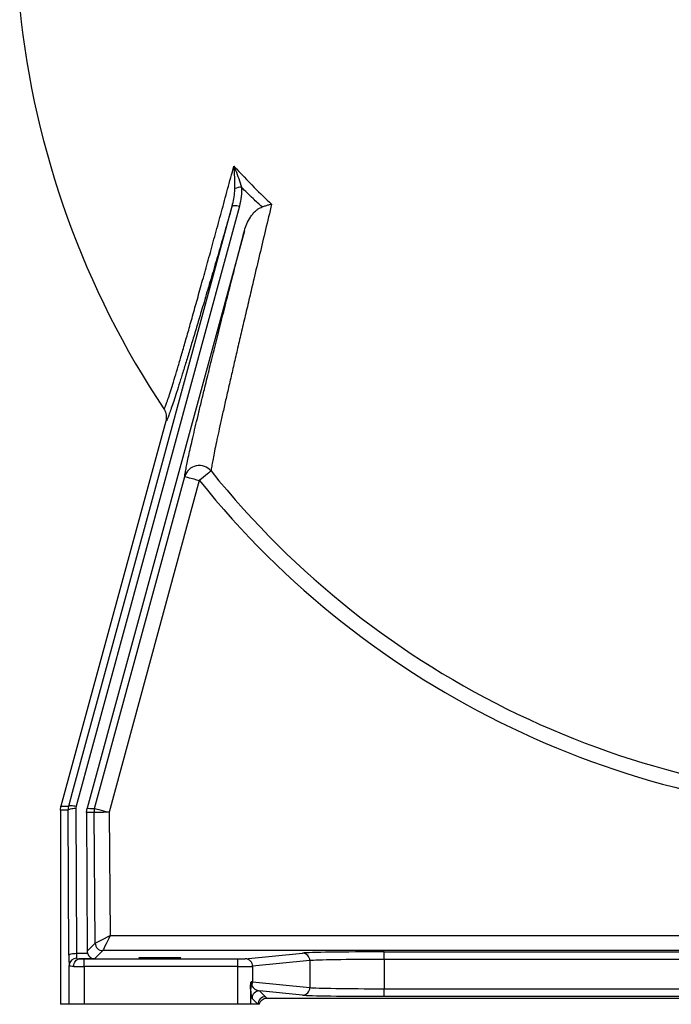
# Model space of a CAD drawing. Header units: millimetres. Extents: x 1152 to 5822, y 850 to 6158.
# Tile 1 of 12: x 1316 to 2180, y 850 to 2155. Entities that reach past the tile are written whole.
import ezdxf

# ---------------------------------------------------------------- set-up
doc = ezdxf.new("R2010")
doc.units = ezdxf.units.MM
doc.header["$LTSCALE"] = 2

msp = doc.modelspace()

# ---------------------------------------------------------------- linework, layer by layer
at = {"color": 7, "linetype": 'Continuous', "lineweight": 25}
for p, q in [((1607.6, 1908.3), (1391, 1112.9)), ((1614.1, 1875.7), (1405.6, 1110.1)), ((1510, 1623.3), (1370.9, 1112.9)), ((1554.4, 1544.7), (1434.8, 1104.8)), ((1370.2, 1107.7), (1370.9, 1112.9)), ((1380.7, 1107.6), (1381.4, 1113)), ((1391, 1112.9), (1390.7, 1110.2)), ((1390.7, 1110.2), (1391.6, 918)), ((1404.9, 1104.7), (1405.6, 1110.1)), ((1370.2, 1107.7), (1370.2, 850.4)), ((1380.7, 1107.6), (1370.2, 1107.7)), ((1381.6, 915.4), (1380.7, 1107.6)), ((1404.9, 1104.7), (1405.7, 920.7)), ((1414.8, 1104.6), (1404.9, 1104.7)), ((1416.4, 931.4), (1414.8, 1104.6)), ((1434.8, 1104.8), (1436.3, 941.5)), ((1436.3, 941.5), (2529.7, 941.5)), ((1405.7, 920.7), (1416.4, 931.4)), ((1391.6, 918), (1406.1, 918)), ((1426.4, 921.5), (1415.5, 910.6)), ((2542.7, 921.5), (1426.4, 921.5)), ((1615.2, 910.7), (1691.1, 918.2)), ((1799.5, 919.8), (2384.7, 919.8)), ((1799.5, 909.8), (1799.5, 919.8)), ((1381.8, 850.4), (1381.8, 902)), ((1415.5, 910.6), (1394.9, 910.6)), ((1401.8, 900.5), (1401.8, 910.5)), ((1401.8, 910.5), (1605.3, 910.5)), ((1401.8, 900.5), (1401.8, 850.4)), ((1605.3, 900.5), (1401.8, 900.5)), ((1605.3, 900.5), (1605.3, 910.5)), ((1605.3, 850.4), (1605.3, 900.5)), ((1701, 908.2), (1625, 900.7)), ((1625, 900.7), (1625, 880)), ((1701, 908.2), (1701, 872.5)), ((1799.5, 909.8), (1799.5, 870.9)), ((2384.7, 909.8), (1799.5, 909.8)), ((1625, 880), (1701, 872.5)), ((1622.3, 873.9), (1622.3, 850.4)), ((1691.1, 862.5), (1634.3, 868.1)), ((1634.3, 868.1), (1642.1, 860.4)), ((1799.5, 860.9), (1799.5, 870.9)), ((1799.5, 870.9), (2384.7, 870.9)), ((1381.8, 850.4), (1370.2, 850.4)), ((1401.8, 850.4), (1381.8, 850.4)), ((1605.3, 850.4), (1401.8, 850.4)), ((1622.3, 850.4), (1605.3, 850.4)), ((1632.1, 850.4), (1622.3, 850.4)), ((1632.1, 850.4), (1624.3, 858.1)), ((1634, 850.4), (1632.1, 850.4)), ((1643.8, 858.5), (2540.4, 858.5)), ((2384.7, 860.9), (1799.5, 860.9))]:
    msp.add_line(p, q, dxfattribs=at)
at = {"color": 7, "linetype": 'Continuous', "lineweight": 25, "flags": 128}
for points in [[(1381.4, 1113), (1386.5, 1131.7), (1406.8, 1206.4), (1488.2, 1505.3), (1597.9, 1908.4)], [(1597.9, 1908.4), (1598.3, 1908.7), (1598.9, 1909), (1599.9, 1909.2), (1601.1, 1909.2), (1602.5, 1909.2), (1604.1, 1909), (1605.8, 1908.7), (1607.6, 1908.3)], [(1569.9, 1557.2), (1569.4, 1556.7), (1568.4, 1555.9), (1566.9, 1554.7), (1564.9, 1553.1), (1562.6, 1551.3), (1560.1, 1549.2), (1557.3, 1547), (1554.4, 1544.7)], [(1415.5, 1110), (1426, 1148.6), (1468, 1303), (1535.1, 1549.9)], [(1535.1, 1549.9), (1535.6, 1549.8), (1536.7, 1549.5), (1538.5, 1549), (1540.9, 1548.3), (1543.8, 1547.6), (1547.1, 1546.7), (1550.7, 1545.7), (1554.4, 1544.7)], [(1370.9, 1112.9), (1371.6, 1112.9), (1374.4, 1112.9), (1377.2, 1113), (1381.4, 1113)], [(1380.7, 1107.6), (1380.9, 1108.1), (1381.5, 1108.6), (1382.4, 1109.1), (1383.6, 1109.5), (1385.2, 1109.8), (1386.9, 1110), (1388.7, 1110.2), (1390.7, 1110.2)], [(1381.4, 1113), (1381.7, 1113.4), (1382.3, 1113.7), (1383.3, 1113.8), (1384.5, 1113.9), (1385.9, 1113.8), (1387.5, 1113.6), (1389.2, 1113.3), (1391, 1112.9)], [(1405.6, 1110.1), (1406.3, 1110.1), (1409.1, 1110), (1411.9, 1110), (1415.5, 1110)], [(1415.5, 1110), (1415.9, 1109.9), (1417, 1109.6), (1418.8, 1109.1), (1421.2, 1108.5), (1424.1, 1107.7), (1427.5, 1106.8), (1431, 1105.8), (1434.8, 1104.8)], [(1434.8, 1104.8), (1430.9, 1104.8), (1427.2, 1104.7), (1423.8, 1104.7), (1420.8, 1104.7), (1418.3, 1104.6), (1416.4, 1104.6), (1415.2, 1104.6), (1414.8, 1104.6)], [(1416.4, 931.4), (1416.8, 931.7), (1418, 932.3), (1419.9, 933.2), (1422.3, 934.5), (1425.3, 936), (1428.8, 937.7), (1432.5, 939.6), (1436.3, 941.5)], [(1436.3, 941.5), (1434.4, 937.7), (1432.5, 934), (1430.8, 930.5), (1429.3, 927.5), (1428.1, 925), (1427.2, 923.2), (1426.6, 922), (1426.4, 921.5)], [(1381.6, 915.4), (1381.8, 915.9), (1382.4, 916.4), (1383.3, 916.8), (1384.5, 917.2), (1386.1, 917.5), (1387.8, 917.8), (1389.6, 917.9), (1391.6, 918)], [(1388, 900.6), (1388.2, 902.5), (1388.6, 904.4), (1389.2, 906.1), (1390.1, 907.6), (1391.1, 908.8), (1392.3, 909.8), (1393.6, 910.4), (1394.9, 910.6)]]:
    msp.add_lwpolyline(points, dxfattribs=at)
at = {"color": 7, "linetype": 'Continuous', "lineweight": 25}
for centre, radius, start, end in [((2482.1, 2290.4), 1172, 185.8767, 213.7219), ((1611.1, 1908.9), 24.5, 92.121, 112.9348), ((1554.4, 1544.5), 20, 39.1622, 164.31), ((2482.1, 2290.4), 1170.3, 218.7926, 270), ((2482.1, 2290.4), 1190.2, 218.7926, 270), ((1434.8, 1104.8), 20, 164.7813, 180.5356), ((1426.4, 931.5), 10, 180.5566, 269.9781), ((1691, 908.2), 9.96, 359.7744, 89.357), ((1391.5, 901.6), 9.73, 88.3865, 177.3558), ((1615.1, 900.7), 9.96, 359.7717, 89.3604), ((1631.7, 870.3), 9.31, 148.1842, 179.6089), ((1614.9, 880.1), 10.1, 331.2596, 359.8431), ((1634.3, 858.1), 10, 90.0208, 179.9792), ((1691, 872.5), 9.96, 270.643, 0.2256), ((1642.1, 850.4), 10, 90.0211, 179.9796)]:
    msp.add_arc(centre, radius, start, end, dxfattribs=at)
for centre, major_axis, ratio, start_param, end_param in [((1381.9, 920.6), (0, 20), 0.017455, 1.832558, 2.760226), ((1391.9, 920.6), (0, 10), 0.03491, 1.832558, 2.760226), ((1415.7, 920.8), (3.98, 9.24), 0.993208, 1.985096, 2.254673), ((1415.5, 920.6), (-3.86, 9.26), 0.975732, 1.446165, 2.737746), ((1799.5, 917.9), (110, 0), 0.017455, 1.570796, 2.96706), ((1401.8, 900.7), (20, 0), 0.008728, 3.955428, 4.712389), ((1401.8, 910.7), (10, 0), 0.017455, 3.955428, 4.712389), ((1605.3, 910.7), (10, 0), 0.017455, 4.712389, 6.108652), ((1605.3, 900.7), (20, 0), 0.008728, 4.712389, 6.108652), ((1799.5, 907.9), (100, 0), 0.019201, 1.570796, 2.96706), ((1605.3, 880), (20, 0), 0.008728, 0.174533, 0.458553), ((1634.3, 878.1), (11.3, -5.5), 0.760074, 4.006734, 5.06842), ((1624.3, 878.1), (-0.2, 20.1), 0.110233, 1.967447, 3.029133), ((1799.5, 862.9), (110, 0), 0.017455, 3.316126, 4.712389), ((1799.5, 872.9), (100, 0), 0.019201, 3.316126, 4.712389)]:
    msp.add_ellipse(centre, major_axis=major_axis, ratio=ratio, start_param=start_param, end_param=end_param, dxfattribs=at)
msp.add_ellipse((1502.1, 912.1), major_axis=(28, 0), ratio=0.017455, dxfattribs=at)
for points, knots in [([(1507.3, 1639.7), (1507.5, 1639.7), (1508, 1639.7), (1509.4, 1642.8), (1511.4, 1648.2), (1514.1, 1656), (1517.3, 1666), (1521, 1678.1), (1525.3, 1692.2), (1530, 1708.4), (1535.3, 1726.5), (1541, 1746.4), (1547, 1767.9), (1553.6, 1791.3), (1560.6, 1816.5), (1568.1, 1843.4), (1575.8, 1871.5), (1583.8, 1900.6), (1591.9, 1930.7), (1597.5, 1951.2), (1600.3, 1961.4)], [0, 0, 0, 0, 0.051746, 0.103493, 0.156898, 0.210305, 0.262022, 0.313741, 0.366846, 0.419954, 0.474106, 0.528262, 0.583541, 0.638824, 0.69808, 0.757402, 0.816677, 0.877764, 0.938898, 1, 1, 1, 1]), ([(1600.3, 1961.4), (1609.2, 1951.8), (1625.2, 1934.3), (1642.5, 1918.1), (1650.3, 1910.9)], [0, 0, 0, 0, 0.553613, 1, 1, 1, 1]), ([(1600.3, 1961.4), (1600.3, 1961.4), (1601, 1959.6), (1603.3, 1954), (1606.8, 1944.7), (1609, 1937.2), (1610.2, 1933.4)], [0, 0, 0, 0, 0.001645, 0.198911, 0.597303, 1, 1, 1, 1]), ([(1601.5, 1931.5), (1601.5, 1934), (1601.6, 1938.9), (1601.2, 1948.9), (1600.7, 1956.4), (1600.3, 1961.4), (1600.3, 1961.4)], [0, 0, 0, 0, 0.247342, 0.49481, 0.998359, 1, 1, 1, 1]), ([(1597.9, 1908.4), (1598.7, 1911.6), (1600.3, 1918.1), (1601.3, 1925.9), (1601.5, 1930.4), (1601.5, 1931.5)], [0, 0, 0, 0, 0.425062, 0.854377, 1, 1, 1, 1]), ([(1610.2, 1933.4), (1610.3, 1929.2), (1610.5, 1920.7), (1608.5, 1912.5), (1607.6, 1908.3)], [0, 0, 0, 0, 0.492864, 1, 1, 1, 1]), ([(1637.6, 1907.1), (1633.6, 1910.8), (1624.3, 1919.4), (1615.3, 1928.3), (1610.2, 1933.4)], [0, 0, 0, 0, 0.427995, 1, 1, 1, 1]), ([(1597.9, 1908.4), (1595, 1898.4), (1589.3, 1878.5), (1580.8, 1849.4), (1572.5, 1821.2), (1564.5, 1794.1), (1557.3, 1769.6), (1550.7, 1747.7), (1544.9, 1728.3), (1539.4, 1710.1), (1534.2, 1693.3), (1529.5, 1678), (1525.2, 1664.3), (1521.3, 1652.3), (1517.9, 1642.3), (1515.1, 1634.2), (1513, 1628.5), (1511.5, 1625.1), (1510.5, 1623.2), (1510.1, 1623.3), (1510, 1623.3)], [0, 0, 0, 0, 0.06478, 0.129741, 0.19472, 0.259599, 0.324311, 0.37814, 0.432146, 0.486185, 0.540141, 0.593929, 0.648112, 0.702545, 0.757042, 0.811435, 0.865586, 0.910374, 0.955213, 1, 1, 1, 1]), ([(1650.3, 1910.9), (1647.6, 1899.6), (1642.2, 1877), (1634.3, 1843.9), (1627.2, 1813.8), (1620.9, 1786.9), (1615.2, 1762.9), (1609.8, 1739.7), (1604.5, 1717.2), (1599.5, 1695.6), (1594.8, 1675), (1590.3, 1655.5), (1586.2, 1637.3), (1582.5, 1620.6), (1579.2, 1605.5), (1576.3, 1592.1), (1573.9, 1580.5), (1572.1, 1570.9), (1570.9, 1564.2), (1570.2, 1559.8), (1570, 1558), (1569.9, 1557.2)], [0, 0, 0, 0, 0.066862, 0.133762, 0.200605, 0.252372, 0.304208, 0.35603, 0.407778, 0.459913, 0.512215, 0.564551, 0.616808, 0.668905, 0.721359, 0.774046, 0.826793, 0.879444, 0.931867, 0.965933, 1, 1, 1, 1]), ([(1614.1, 1875.7), (1615.1, 1878.8), (1617.1, 1885), (1621.1, 1892.4), (1625.1, 1897.8), (1628.3, 1901.3), (1631.6, 1904.1), (1634.6, 1906), (1636.7, 1906.8), (1637.6, 1907.1)], [0, 0, 0, 0, 0.244482, 0.48879, 0.615519, 0.742118, 0.836733, 0.931145, 1, 1, 1, 1]), ([(1650.3, 1910.9), (1650.2, 1910.9), (1648.9, 1910.5), (1646.1, 1909.7), (1641.9, 1908.4), (1639, 1907.5), (1637.6, 1907.1)], [0, 0, 0, 0, 0.0030602, 0.3432747, 0.6672573, 1, 1, 1, 1]), ([(1535.1, 1549.9), (1535.3, 1551.2), (1535.6, 1553.8), (1536.7, 1560), (1538.3, 1567.8), (1540.3, 1577.3), (1542.8, 1588.4), (1545.7, 1601.1), (1549, 1615.1), (1552.7, 1630.6), (1556.7, 1647.2), (1561.5, 1667), (1567.2, 1690.2), (1574, 1717.3), (1581.1, 1745.7), (1588.7, 1776), (1596.8, 1807.9), (1605.3, 1841.3), (1611.2, 1864.2), (1614.1, 1875.7)], [0, 0, 0, 0, 0.051063, 0.102314, 0.153638, 0.204907, 0.255986, 0.306871, 0.357905, 0.409005, 0.460069, 0.510979, 0.579, 0.647195, 0.715424, 0.783491, 0.855628, 0.92784, 1, 1, 1, 1]), ([(1507.3, 1639.7), (1507.3, 1639.7), (1508, 1638.7), (1509.6, 1635.6), (1511.1, 1630), (1510.3, 1625.6), (1510, 1623.3)], [0, 0, 0, 0, 0.0095638, 0.211141, 0.605568, 1, 1, 1, 1]), ([(1388, 900.6), (1386.6, 900.6), (1383.7, 900.7), (1382, 901.3), (1381.8, 901.8), (1381.8, 902)], [0, 0, 0, 0, 0.413458, 0.827068, 1, 1, 1, 1]), ([(1391.8, 911.3), (1391.8, 911.2), (1391.9, 911), (1392.5, 910.7), (1393.5, 910.6), (1394.4, 910.6), (1394.9, 910.6)], [0, 0, 0, 0, 0.193445, 0.386094, 0.702022, 1, 1, 1, 1]), ([(1622.3, 873.9), (1622.3, 875.2), (1622.4, 877.4), (1623, 879.3), (1623.3, 880.1), (1623.3, 880.1)], [0, 0, 0, 0, 0.560985, 0.995715, 1, 1, 1, 1]), ([(1623.3, 880.1), (1623.3, 879.7), (1623.3, 878.9), (1623.4, 877.6), (1623.5, 876.3), (1623.7, 875.6), (1623.8, 875.3), (1623.8, 875.2)], [0, 0, 0, 0, 0.151773, 0.302899, 0.532772, 0.888716, 1, 1, 1, 1]), ([(1622.4, 870.3), (1622.3, 870.9), (1622.3, 871.7), (1622.3, 873.3), (1622.3, 873.9)], [0, 0, 0, 0, 0.620559, 1, 1, 1, 1]), ([(1634, 850.4), (1634.3, 851.5), (1635, 853.8), (1637.4, 856.4), (1640.4, 858.2), (1642.7, 858.4), (1643.8, 858.5)], [0, 0, 0, 0, 0.267915, 0.511924, 0.755963, 1, 1, 1, 1]), ([(1642.1, 860.4), (1642.2, 860.2), (1642.8, 859.6), (1643.4, 859), (1643.8, 858.5)], [0, 0, 0, 0, 0.186841, 1, 1, 1, 1])]:
    msp.add_open_spline(points, degree=3, knots=knots, dxfattribs=at)

doc.saveas('drawing.dxf')
